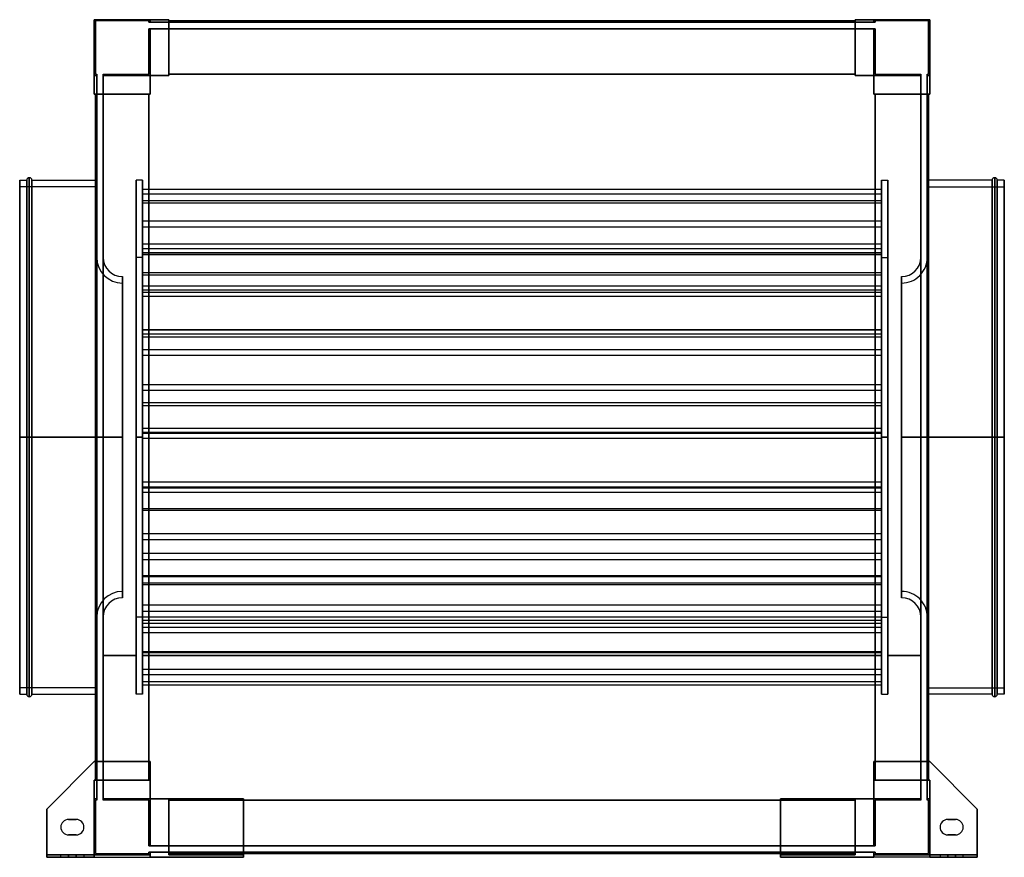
# Model space of a CAD drawing. Header units: millimetres. Extents: x -383 to 383, y -327 to 325.
import ezdxf

# ---------------------------------------------------------------- set-up
doc = ezdxf.new("R2010")
doc.units = ezdxf.units.MM
doc.layers.add('MAIN-1', color=7, linetype='Continuous')

msp = doc.modelspace()

# ---------------------------------------------------------------- linework, layer by layer
at = {"layer": 'MAIN-1'}
for p, q in [((-281.5, 325), (-325, 325)), ((-325, 325), (-325, 281.5)), ((-325, 281.5), (-325, 325)), ((-325, 325), (-281.5, 325)), ((-325, 267), (-325, 325)), ((-325, 325), (-267, 325)), ((-325, 325), (-325, 325)), ((-267, 325), (-325, 325)), ((-325, 325), (-325, 267)), ((-325, 325), (-325, 325)), ((-324, 324), (-324, 282.5)), ((-282.5, 324), (-324, 324)), ((-282.5, 324), (-324, 324)), ((-324, 324), (-324, 282.5)), ((-324, 324), (-324, 324)), ((-282.5, 323), (-282.5, 324)), ((-282.5, 323), (-282.5, 324)), ((-282.5, 324), (-282.5, 324)), ((-282.5, 323), (-281.5, 323)), ((-281.5, 323), (-282.5, 323)), ((-282.5, 323), (-282.5, 323)), ((-281.5, 323), (-281.5, 325)), ((-281.5, 325), (-281.5, 323)), ((-281.5, 323), (-281.5, 325)), ((-281.5, 325), (-267, 325)), ((-281.5, 325), (-281.5, 323)), ((-281.5, 325), (-281.5, 325)), ((-267, 325), (-281.5, 325)), ((-281.5, 325), (-281.5, 325)), ((-281.5, 323), (-281.5, 323)), ((-267, 323), (-281.5, 323)), ((-281.5, 323), (-267, 323)), ((-281.5, 323), (-281.5, 323)), ((-267, 325), (-267, 323)), ((-267, 325), (-267, 325)), ((-267, 281.5), (-267, 325)), ((-267, 323), (-267, 325)), ((-267, 325), (-267, 281.5)), ((-267, 325), (-267, 325)), ((-267, 324), (-267, 323)), ((-267, 324), (267, 324)), ((-267, 282.5), (-267, 324)), ((-267, 324), (-267, 324)), ((-267, 323), (-267, 324)), ((267, 324), (-267, 324)), ((-267, 324), (267, 324)), ((-267, 324), (-267, 324)), ((-267, 324), (-267, 282.5)), ((267, 324), (-267, 324)), ((-267, 323), (-267, 323)), ((267, 323), (-267, 323)), ((-267, 323), (267, 323)), ((-267, 323), (-267, 323)), ((267, 323), (267, 325)), ((267, 325), (281.5, 325)), ((267, 325), (267, 281.5)), ((267, 325), (267, 325)), ((267, 325), (267, 323)), ((267, 325), (267, 325)), ((267, 281.5), (267, 325)), ((267, 325), (325, 325)), ((281.5, 325), (267, 325)), ((325, 325), (267, 325)), ((267, 323), (267, 324)), ((267, 324), (267, 324)), ((267, 324), (267, 282.5)), ((267, 324), (267, 323)), ((267, 324), (267, 324)), ((267, 282.5), (267, 324)), ((267, 323), (267, 323)), ((281.5, 323), (267, 323)), ((267, 323), (281.5, 323)), ((267, 323), (267, 323)), ((325, 325), (281.5, 325)), ((281.5, 325), (281.5, 323)), ((281.5, 323), (281.5, 325)), ((281.5, 325), (281.5, 325)), ((281.5, 323), (281.5, 325)), ((281.5, 325), (325, 325)), ((281.5, 325), (281.5, 323)), ((281.5, 325), (281.5, 325)), ((281.5, 323), (281.5, 323)), ((282.5, 323), (281.5, 323)), ((281.5, 323), (282.5, 323)), ((281.5, 323), (281.5, 323)), ((282.5, 324), (282.5, 323)), ((324, 324), (282.5, 324)), ((282.5, 324), (282.5, 323)), ((282.5, 324), (282.5, 324)), ((324, 324), (282.5, 324)), ((282.5, 323), (282.5, 323)), ((324, 282.5), (324, 324)), ((324, 282.5), (324, 324)), ((324, 324), (324, 324)), ((325, 281.5), (325, 325)), ((325, 325), (325, 281.5)), ((325, 325), (325, 267)), ((325, 325), (325, 325)), ((325, 267), (325, 325)), ((325, 325), (325, 325)), ((-281.5, 318), (-282.5, 318)), ((-282.5, 282.5), (-282.5, 318)), ((-282.5, 282.5), (-282.5, 318)), ((-282.5, 318), (-281.5, 318)), ((-282.5, 318), (-282.5, 318)), ((-281.5, 281.5), (-281.5, 318)), ((-281.5, 318), (-281.5, 281.5)), ((-281.5, 318), (-267, 318)), ((-281.5, 318), (-281.5, 318)), ((-281.5, 318), (-281.5, 318)), ((-267, 318), (-281.5, 318)), ((-281.5, 318), (-281.5, 281.5)), ((-281.5, 281.5), (-281.5, 318)), ((-267, 318), (-267, 318)), ((267, 318), (-267, 318)), ((-267, 318), (267, 318)), ((-267, 318), (-267, 318)), ((-267, 282.5), (-267, 318)), ((-267, 281.5), (-267, 318)), ((-267, 318), (-267, 282.5)), ((-267, 318), (-267, 281.5)), ((267, 318), (267, 318)), ((281.5, 318), (267, 318)), ((267, 318), (281.5, 318)), ((267, 318), (267, 318)), ((267, 318), (267, 281.5)), ((267, 318), (267, 282.5)), ((267, 281.5), (267, 318)), ((267, 282.5), (267, 318)), ((282.5, 318), (281.5, 318)), ((281.5, 318), (281.5, 281.5)), ((281.5, 281.5), (281.5, 318)), ((281.5, 318), (282.5, 318)), ((281.5, 318), (281.5, 318)), ((281.5, 318), (281.5, 318)), ((281.5, 281.5), (281.5, 318)), ((281.5, 318), (281.5, 281.5)), ((282.5, 318), (282.5, 282.5)), ((282.5, 318), (282.5, 282.5)), ((282.5, 318), (282.5, 318)), ((-323, 281.5), (-325, 281.5)), ((-325, 281.5), (-325, 267)), ((-325, 281.5), (-323, 281.5)), ((-325, 281.5), (-325, 281.5)), ((-323, 281.5), (-325, 281.5)), ((-325, 281.5), (-323, 281.5)), ((-325, 281.5), (-325, 281.5)), ((-325, 267), (-325, 281.5)), ((-324, 282.5), (-323, 282.5)), ((-324, 282.5), (-323, 282.5)), ((-324, 282.5), (-324, 282.5)), ((-323, 282.5), (-323, 281.5)), ((-323, 282.5), (-323, 282.5)), ((-323, 281.5), (-323, 282.5)), ((-323, 281.5), (-323, 267)), ((-323, 281.5), (-323, 281.5)), ((-323, 281.5), (-323, 281.5)), ((-323, 267), (-323, 281.5)), ((-318, 282.5), (-318, 281.5)), ((-318, 282.5), (-318, 282.5)), ((-318, 281.5), (-318, 282.5)), ((-318, 282.5), (-282.5, 282.5)), ((-318, 282.5), (-282.5, 282.5)), ((-318, 281.5), (-318, 267)), ((-318, 281.5), (-318, 281.5)), ((-318, 281.5), (-318, 281.5)), ((-318, 267), (-318, 281.5)), ((-281.5, 281.5), (-318, 281.5)), ((-318, 281.5), (-281.5, 281.5)), ((-281.5, 281.5), (-318, 281.5)), ((-318, 281.5), (-281.5, 281.5)), ((-282.5, 282.5), (-282.5, 282.5)), ((-281.5, 267), (-281.5, 281.5)), ((-281.5, 281.5), (-281.5, 281.5)), ((-281.5, 281.5), (-281.5, 281.5)), ((-281.5, 281.5), (-281.5, 267)), ((-281.5, 281.5), (-267, 281.5)), ((-267, 281.5), (-281.5, 281.5)), ((-267, 281.5), (-281.5, 281.5)), ((-281.5, 281.5), (-281.5, 267)), ((-281.5, 267), (-281.5, 281.5)), ((-281.5, 281.5), (-267, 281.5)), ((-281.5, 281.5), (-281.5, 281.5)), ((-281.5, 281.5), (-281.5, 281.5)), ((-267, 281.5), (-281.5, 281.5)), ((-281.5, 281.5), (-281.5, 267)), ((-281.5, 267), (-281.5, 281.5)), ((-281.5, 281.5), (-267, 281.5)), ((-267, 281.5), (-281.5, 281.5)), ((-281.5, 281.5), (-281.5, 267)), ((-281.5, 281.5), (-281.5, 281.5)), ((-281.5, 281.5), (-281.5, 281.5)), ((-281.5, 267), (-281.5, 281.5)), ((-281.5, 281.5), (-267, 281.5)), ((-267, 282.5), (267, 282.5)), ((-267, 282.5), (-267, 281.5)), ((-267, 282.5), (-267, 282.5)), ((267, 282.5), (-267, 282.5)), ((-267, 282.5), (-267, 282.5)), ((-267, 281.5), (-267, 282.5)), ((-267, 282.5), (-267, 281.5)), ((-267, 282.5), (-267, 282.5)), ((267, 282.5), (-267, 282.5)), ((267, 282.5), (-267, 282.5)), ((-267, 282.5), (267, 282.5)), ((-267, 282.5), (-267, 282.5)), ((-267, 281.5), (-267, 282.5)), ((-267, 282.5), (267, 282.5)), ((-267, 282.5), (267, 282.5)), ((267, 282.5), (-267, 282.5)), ((-267, 281.5), (-267, 281.5)), ((-267, 281.5), (-267, 281.5)), ((-267, 281.5), (-267, 281.5)), ((-267, 281.5), (-267, 281.5)), ((267, 282.5), (267, 282.5)), ((267, 281.5), (267, 282.5)), ((267, 282.5), (267, 281.5)), ((267, 282.5), (267, 282.5)), ((267, 282.5), (267, 282.5)), ((267, 281.5), (267, 282.5)), ((267, 282.5), (267, 282.5)), ((267, 282.5), (267, 281.5)), ((267, 281.5), (281.5, 281.5)), ((267, 281.5), (267, 281.5)), ((281.5, 281.5), (267, 281.5)), ((267, 281.5), (267, 281.5)), ((267, 281.5), (267, 281.5)), ((281.5, 281.5), (267, 281.5)), ((267, 281.5), (281.5, 281.5)), ((267, 281.5), (267, 281.5)), ((281.5, 281.5), (267, 281.5)), ((267, 281.5), (281.5, 281.5)), ((281.5, 281.5), (267, 281.5)), ((267, 281.5), (281.5, 281.5)), ((318, 281.5), (281.5, 281.5)), ((281.5, 281.5), (281.5, 267)), ((281.5, 281.5), (318, 281.5)), ((281.5, 281.5), (281.5, 281.5)), ((318, 281.5), (281.5, 281.5)), ((281.5, 281.5), (318, 281.5)), ((281.5, 281.5), (281.5, 281.5)), ((281.5, 267), (281.5, 281.5)), ((281.5, 267), (281.5, 281.5)), ((281.5, 281.5), (281.5, 267)), ((281.5, 281.5), (281.5, 281.5)), ((281.5, 281.5), (281.5, 281.5)), ((281.5, 267), (281.5, 281.5)), ((281.5, 281.5), (281.5, 267)), ((281.5, 267), (281.5, 281.5)), ((281.5, 281.5), (281.5, 281.5)), ((281.5, 281.5), (281.5, 281.5)), ((281.5, 281.5), (281.5, 267)), ((282.5, 282.5), (318, 282.5)), ((282.5, 282.5), (318, 282.5)), ((282.5, 282.5), (282.5, 282.5)), ((318, 282.5), (318, 281.5)), ((318, 282.5), (318, 282.5)), ((318, 281.5), (318, 282.5)), ((318, 281.5), (318, 267)), ((318, 281.5), (318, 281.5)), ((318, 281.5), (318, 281.5)), ((318, 267), (318, 281.5)), ((323, 282.5), (323, 281.5)), ((323, 282.5), (323, 282.5)), ((323, 281.5), (323, 282.5)), ((323, 282.5), (324, 282.5)), ((323, 282.5), (324, 282.5)), ((323, 281.5), (323, 267)), ((323, 281.5), (323, 281.5)), ((323, 281.5), (323, 281.5)), ((323, 267), (323, 281.5)), ((323, 281.5), (325, 281.5)), ((325, 281.5), (323, 281.5)), ((325, 281.5), (323, 281.5)), ((323, 281.5), (325, 281.5)), ((324, 282.5), (324, 282.5)), ((325, 281.5), (325, 281.5)), ((325, 267), (325, 281.5)), ((325, 281.5), (325, 281.5)), ((325, 281.5), (325, 267)), ((-325, 267), (-323, 267)), ((-325, 267), (-325, 267)), ((-281.5, 267), (-325, 267)), ((-323, 267), (-325, 267)), ((-325, 267), (-281.5, 267)), ((-325, 267), (-325, 267)), ((-324, 267), (-323, 267)), ((-282.5, 267), (-324, 267)), ((-324, 267), (-324, 267)), ((-324, 267), (-324, -267)), ((-323, 267), (-324, 267)), ((-324, 267), (-324, 267)), ((-324, 267), (-282.5, 267)), ((-324, -267), (-324, 267)), ((-324, -267), (-324, 267)), ((-324, 267), (-324, -252.5)), ((-323, 267), (-323, -267)), ((-323, 267), (-323, 267)), ((-323, 267), (-323, 267)), ((-323, -267), (-323, 267)), ((-318, 267), (-318, 267)), ((-318, -267), (-318, 267)), ((-318, 267), (-318, -267)), ((-318, 267), (-318, 267)), ((-318, 267), (-281.5, 267)), ((-318, 267), (-282.5, 267)), ((-281.5, 267), (-318, 267)), ((-282.5, 267), (-318, 267)), ((-282.5, 267), (-282.5, 267)), ((-281.5, 267), (-282.5, 267)), ((-282.5, 267), (-281.5, 267)), ((-282.5, 267), (-282.5, 267)), ((-282.5, -267), (-282.5, 267)), ((-282.5, 267), (-281.5, 267)), ((-282.5, 267), (-282.5, 267)), ((-282.5, 267), (-282.5, 267)), ((-281.5, 267), (-282.5, 267)), ((-282.5, 267), (-282.5, -267)), ((-282.5, 267), (-282.5, -267)), ((-282.5, 267), (-282.5, -267)), ((-282.5, -267), (-282.5, 267)), ((-282.5, -252.5), (-282.5, 267)), ((-282.5, 267), (-282.5, -267)), ((-282.5, -267), (-282.5, 267)), ((-281.5, 267), (-281.5, 267)), ((-281.5, 267), (-281.5, 267)), ((-281.5, 267), (-281.5, 267)), ((-281.5, 267), (-281.5, 267)), ((281.5, 267), (318, 267)), ((281.5, 267), (281.5, 267)), ((282.5, 267), (281.5, 267)), ((318, 267), (281.5, 267)), ((281.5, 267), (282.5, 267)), ((281.5, 267), (281.5, 267)), ((281.5, 267), (282.5, 267)), ((281.5, 267), (281.5, 267)), ((325, 267), (281.5, 267)), ((282.5, 267), (281.5, 267)), ((281.5, 267), (325, 267)), ((281.5, 267), (281.5, 267)), ((282.5, 267), (318, 267)), ((282.5, 267), (282.5, -267)), ((282.5, 267), (282.5, 267)), ((318, 267), (282.5, 267)), ((282.5, 267), (282.5, 267)), ((282.5, -267), (282.5, 267)), ((282.5, -267), (282.5, 267)), ((324, 267), (282.5, 267)), ((282.5, 267), (282.5, -267)), ((282.5, 267), (282.5, 267)), ((282.5, -267), (282.5, 267)), ((282.5, 267), (282.5, -267)), ((282.5, 267), (282.5, -252.5)), ((282.5, 267), (324, 267)), ((282.5, -267), (282.5, 267)), ((282.5, 267), (282.5, 267)), ((318, 267), (318, -267)), ((318, 267), (318, 267)), ((318, 267), (318, 267)), ((318, -267), (318, 267)), ((323, 267), (323, 267)), ((323, -267), (323, 267)), ((323, 267), (323, -267)), ((323, 267), (323, 267)), ((323, 267), (324, 267)), ((323, 267), (325, 267)), ((324, 267), (323, 267)), ((325, 267), (323, 267)), ((324, -267), (324, 267)), ((324, 267), (324, -267)), ((324, 267), (324, 267)), ((324, -252.5), (324, 267)), ((324, 267), (324, -267)), ((324, 267), (324, 267)), ((325, 267), (325, 267)), ((325, 267), (325, 267)), ((-383, 0), (-383, 200)), ((-383, 200), (-383, 0)), ((-383, 200), (-377.5, 200)), ((-377.5, 0), (-377.5, 200)), ((-377.5, 200), (-377.5, 0)), ((-375.5, 0), (-375.5, 202)), ((-375.5, 202), (-375.5, 0)), ((-373.5, 0), (-373.5, 200)), ((-373.5, 200), (-373.5, 0)), ((-373.5, 200), (-324, 200)), ((-324, 200), (-323, 200)), ((-323, 0), (-323, 200)), ((-292.5, 0), (-292.5, 200)), ((-292.5, 200), (-292.5, 0)), ((-287.5, 200), (-292.5, 200)), ((-287.5, 0), (-287.5, 200)), ((-287.5, 200), (-287.5, 0)), ((287.5, 0), (287.5, 200)), ((287.5, 200), (287.5, 0)), ((287.5, 200), (292.5, 200)), ((292.5, 0), (292.5, 200)), ((292.5, 200), (292.5, 0)), ((323, 200), (323, 0)), ((324, 200), (323, 200)), ((373.5, 200), (324, 200)), ((373.5, 0), (373.5, 200)), ((373.5, 200), (373.5, 0)), ((375.5, 0), (375.5, 202)), ((375.5, 202), (375.5, 0)), ((377.5, 0), (377.5, 200)), ((377.5, 200), (377.5, 0)), ((383, 200), (377.5, 200)), ((383, 0), (383, 200)), ((383, 200), (383, 0)), ((-383, 0), (-383, 195)), ((-323, 195), (-383, 195)), ((-323, 0), (-323, 195)), ((-323, 195), (-323, 0)), ((-318, 195), (-318, 0)), ((-318, 195), (-318, 0)), ((-287.5, 192.98), (287.5, 192.98)), ((-287.5, 150.55), (-287.5, 192.98)), ((-287.5, 192.98), (-287.5, 189.45)), ((287.5, 192.98), (287.5, 189.45)), ((287.5, 150.55), (287.5, 192.98)), ((318, 0), (318, 195)), ((323, 0), (323, 195)), ((323, 195), (323, 0)), ((323, 195), (383, 195)), ((383, 195), (383, 0)), ((-287.5, 189.45), (287.5, 189.45)), ((-287.5, 189.45), (-287.5, 147.02)), ((-287.5, 184.21), (287.5, 184.21)), ((-287.5, 128.19), (-287.5, 184.21)), ((-287.5, 184.21), (-287.5, 182.41)), ((287.5, 189.45), (287.5, 147.02)), ((287.5, 184.21), (287.5, 182.41)), ((287.5, 128.19), (287.5, 184.21)), ((-287.5, 182.41), (287.5, 182.41)), ((-287.5, 182.41), (-287.5, 126.4)), ((287.5, 182.41), (287.5, 126.4)), ((-287.5, 168.39), (287.5, 168.39)), ((-287.5, 146.89), (-287.5, 168.39)), ((-287.5, 168.39), (-287.5, 163.72)), ((-287.5, 163.72), (287.5, 163.72)), ((-287.5, 163.72), (-287.5, 142.22)), ((287.5, 168.39), (287.5, 163.72)), ((287.5, 146.89), (287.5, 168.39)), ((287.5, 163.72), (287.5, 142.22)), ((-287.5, 150.55), (287.5, 150.55)), ((-287.5, 147.02), (-287.5, 150.55)), ((-287.5, 147.02), (287.5, 147.02)), ((-287.5, 146.89), (287.5, 146.89)), ((-287.5, 142.22), (-287.5, 146.89)), ((287.5, 147.02), (287.5, 150.55)), ((287.5, 142.22), (287.5, 146.89)), ((-323.09, 0), (-323.09, 140.01)), ((-323.09, 140.01), (-323.09, 0)), ((-323.09, 140.01), (-323, 140.01)), ((-323, 140.01), (-323, -140.01)), ((-323, -140.01), (-323, 140.01)), ((-318.09, 139.99), (-318.09, 0)), ((-318, 139.99), (-318.09, 139.99)), ((-318, 139.99), (-318, 0)), ((-292.5, 0), (-292.5, 140)), ((-287.5, 140), (-292.5, 140)), ((-287.5, 143.84), (287.5, 143.84)), ((-287.5, 143.84), (-287.5, 83.92)), ((-287.5, 143.58), (-287.5, 143.84)), ((-287.5, 143.58), (287.5, 143.58)), ((-287.5, 83.66), (-287.5, 143.58)), ((-287.5, 142.22), (287.5, 142.22)), ((-287.5, 140), (-287.5, 0)), ((287.5, 143.58), (287.5, 143.84)), ((287.5, 143.84), (287.5, 83.92)), ((287.5, 83.66), (287.5, 143.58)), ((287.5, 0), (287.5, 140)), ((287.5, 140), (292.5, 140)), ((292.5, 140), (292.5, 0)), ((318, 0), (318, 139.99)), ((318, 139.99), (318.09, 139.99)), ((318.09, 0), (318.09, 139.99)), ((323, 140.01), (323, -140.01)), ((323.09, 140.01), (323, 140.01)), ((323, -140.01), (323, 140.01)), ((323.09, 0), (323.09, 140.01)), ((323.09, 140.01), (323.09, 0)), ((-303.09, 0), (-303.09, 125.01)), ((-303.09, 125.01), (-303.09, 0)), ((-287.5, 128.19), (287.5, 128.19)), ((-287.5, 126.4), (-287.5, 128.19)), ((-287.5, 126.4), (287.5, 126.4)), ((287.5, 126.4), (287.5, 128.19)), ((303.09, 0), (303.09, 125.01)), ((303.09, 125.01), (303.09, 0)), ((-303.09, 120.01), (-303.09, 0)), ((-287.5, 117.82), (287.5, 117.82)), ((-287.5, 112.83), (-287.5, 117.82)), ((-287.5, 117.82), (-287.5, 114.68)), ((287.5, 117.82), (287.5, 114.68)), ((287.5, 112.83), (287.5, 117.82)), ((303.09, 0), (303.09, 120.01)), ((-287.5, 114.68), (287.5, 114.68)), ((-287.5, 114.68), (-287.5, 109.69)), ((-287.5, 112.83), (287.5, 112.83)), ((-287.5, 109.69), (-287.5, 112.83)), ((-287.5, 109.69), (287.5, 109.69)), ((287.5, 114.68), (287.5, 109.69)), ((287.5, 109.69), (287.5, 112.83)), ((-287.5, 83.92), (287.5, 83.92)), ((-287.5, 83.92), (-287.5, 83.66)), ((-287.5, 83.66), (287.5, 83.66)), ((-287.5, 80.4), (287.5, 80.4)), ((-287.5, 80.4), (-287.5, 26.94)), ((-287.5, 78.13), (-287.5, 80.4)), ((-287.5, 78.13), (287.5, 78.13)), ((-287.5, 24.67), (-287.5, 78.13)), ((287.5, 83.92), (287.5, 83.66)), ((287.5, 78.13), (287.5, 80.4)), ((287.5, 80.4), (287.5, 26.94)), ((287.5, 24.67), (287.5, 78.13)), ((-287.5, 68.38), (287.5, 68.38)), ((-287.5, 63.93), (-287.5, 68.38)), ((-287.5, 68.38), (-287.5, 41.14)), ((-287.5, 63.93), (287.5, 63.93)), ((-287.5, 36.69), (-287.5, 63.93)), ((287.5, 68.38), (287.5, 41.14)), ((287.5, 63.93), (287.5, 68.38)), ((287.5, 36.69), (287.5, 63.93)), ((-287.5, 41.14), (287.5, 41.14)), ((-287.5, 41.14), (-287.5, 36.69)), ((287.5, 41.14), (287.5, 36.69)), ((-287.5, 36.69), (287.5, 36.69)), ((-287.5, 26.94), (287.5, 26.94)), ((-287.5, 26.94), (-287.5, 24.67)), ((-287.5, 24.67), (287.5, 24.67)), ((287.5, 26.94), (287.5, 24.67)), ((-383, 0), (-377.5, 0)), ((-383, 0), (-323, 0)), ((-383, -195), (-383, 0)), ((-383, 0), (-383, -200)), ((-377.5, 0), (-375.5, 0)), ((-377.5, 0), (-377.5, -200)), ((-375.5, 0), (-375.5, -202)), ((-375.5, 0), (-373.5, 0)), ((-373.5, 0), (-373.5, -200)), ((-373.5, 0), (-323, 0)), ((-303.09, 0), (-323.09, 0)), ((-323.09, 0), (-323.09, -140.01)), ((-323, -200), (-323, 0)), ((-323, 0), (-323, -195)), ((-318.09, 0), (-318, 0)), ((-318.09, 0), (-318.09, -139.99)), ((-303.09, 0), (-318.09, 0)), ((-318, 0), (-318, -139.99)), ((-292.5, 0), (-287.5, 0)), ((-292.5, 0), (-292.5, -200)), ((-292.5, -140), (-292.5, 0)), ((-287.5, 0), (-292.5, 0)), ((-287.5, 7.12), (287.5, 7.12)), ((-287.5, 3.97), (-287.5, 7.12)), ((-287.5, 7.12), (-287.5, -39.51)), ((-287.5, 3.97), (287.5, 3.97)), ((-287.5, -42.66), (-287.5, 3.97)), ((-287.5, 3.05), (287.5, 3.05)), ((-287.5, 3.05), (-287.5, -34.71)), ((-287.5, -0.83), (-287.5, 3.05)), ((-287.5, 0), (-287.5, -200)), ((-287.5, 0), (-287.5, -140)), ((287.5, 7.12), (287.5, -39.51)), ((287.5, 3.97), (287.5, 7.12)), ((287.5, -42.66), (287.5, 3.97)), ((287.5, -0.83), (287.5, 3.05)), ((287.5, 3.05), (287.5, -34.71)), ((287.5, 0), (287.5, -200)), ((292.5, 0), (287.5, 0)), ((287.5, 0), (292.5, 0)), ((287.5, -140), (287.5, 0)), ((292.5, 0), (292.5, -200)), ((292.5, 0), (292.5, -140)), ((303.09, 0), (323.09, 0)), ((303.09, 0), (318.09, 0)), ((318.09, 0), (318, 0)), ((318, -139.99), (318, 0)), ((318.09, -139.99), (318.09, 0)), ((383, 0), (323, 0)), ((324, 0), (323, 0)), ((323, 0), (323, -200)), ((323, 0), (323, -195)), ((323.09, 0), (323.09, -140.01)), ((373.5, 0), (324, 0)), ((373.5, 0), (375.5, 0)), ((373.5, 0), (373.5, -200)), ((375.5, 0), (375.5, -202)), ((377.5, 0), (375.5, 0)), ((383, 0), (377.5, 0)), ((377.5, 0), (377.5, -200)), ((383, 0), (383, -195)), ((383, 0), (383, -200)), ((-377.5, 0), (-383, 0)), ((-323, 0), (-383, 0)), ((-383, -200), (-383, 0)), ((-375.5, 0), (-377.5, 0)), ((-377.5, -200), (-377.5, 0)), ((-373.5, 0), (-375.5, 0)), ((-375.5, -202), (-375.5, 0)), ((-373.5, -200), (-373.5, 0)), ((-324, 0), (-373.5, 0)), ((-323, 0), (-324, 0)), ((-323.09, 0), (-303.09, 0)), ((-323.09, -140.01), (-323.09, 0)), ((-323, -195), (-323, 0)), ((-318, 0), (-318.09, 0)), ((-318.09, 0), (-303.09, 0)), ((-318, 0), (-318, -195)), ((-303.09, 0), (-303.09, -125.01)), ((-303.09, -125.01), (-303.09, 0)), ((-303.09, 0), (-303.09, -120.01)), ((-292.5, -200), (-292.5, 0)), ((-287.5, 0), (-292.5, 0)), ((-292.5, 0), (-287.5, 0)), ((-287.5, -200), (-287.5, 0)), ((-287.5, -0.83), (287.5, -0.83)), ((-287.5, -38.59), (-287.5, -0.83)), ((287.5, -200), (287.5, 0)), ((287.5, 0), (292.5, 0)), ((292.5, 0), (287.5, 0)), ((287.5, -38.59), (287.5, -0.83)), ((292.5, -200), (292.5, 0)), ((323.09, 0), (303.09, 0)), ((303.09, 0), (303.09, -125.01)), ((303.09, -125.01), (303.09, 0)), ((318.09, 0), (303.09, 0)), ((303.09, -120.01), (303.09, 0)), ((318, 0), (318.09, 0)), ((318, -195), (318, 0)), ((323, 0), (383, 0)), ((323, 0), (373.5, 0)), ((323, -195), (323, 0)), ((323.09, -140.01), (323.09, 0)), ((373.5, 0), (375.5, 0)), ((373.5, -200), (373.5, 0)), ((375.5, -202), (375.5, 0)), ((375.5, 0), (377.5, 0)), ((377.5, 0), (383, 0)), ((377.5, -200), (377.5, 0)), ((383, -200), (383, 0)), ((-287.5, -34.71), (287.5, -34.71)), ((-287.5, -34.71), (-287.5, -38.59)), ((287.5, -34.71), (287.5, -38.59)), ((-287.5, -38.59), (287.5, -38.59)), ((-287.5, -39.51), (287.5, -39.51)), ((-287.5, -39.51), (-287.5, -42.66)), ((-287.5, -42.66), (287.5, -42.66)), ((287.5, -39.51), (287.5, -42.66)), ((-287.5, -55.38), (287.5, -55.38)), ((-287.5, -56.67), (-287.5, -55.38)), ((-287.5, -55.38), (-287.5, -113.33)), ((-287.5, -56.67), (287.5, -56.67)), ((-287.5, -114.62), (-287.5, -56.67)), ((287.5, -55.38), (287.5, -113.33)), ((287.5, -56.67), (287.5, -55.38)), ((287.5, -114.62), (287.5, -56.67)), ((-287.5, -74.82), (287.5, -74.82)), ((-287.5, -74.82), (-287.5, -90.35)), ((-287.5, -79.65), (-287.5, -74.82)), ((287.5, -79.65), (287.5, -74.82)), ((287.5, -74.82), (287.5, -90.35)), ((-287.5, -79.65), (287.5, -79.65)), ((-287.5, -95.18), (-287.5, -79.65)), ((287.5, -95.18), (287.5, -79.65)), ((-287.5, -90.35), (287.5, -90.35)), ((-287.5, -90.35), (-287.5, -95.18)), ((287.5, -90.35), (287.5, -95.18)), ((-287.5, -95.18), (287.5, -95.18)), ((-287.5, -107.51), (287.5, -107.51)), ((-287.5, -166.77), (-287.5, -107.51)), ((-287.5, -107.51), (-287.5, -108.29)), ((-287.5, -108.29), (287.5, -108.29)), ((-287.5, -108.29), (-287.5, -167.55)), ((-287.5, -113.33), (287.5, -113.33)), ((-287.5, -113.33), (-287.5, -114.62)), ((-287.5, -114.62), (287.5, -114.62)), ((287.5, -107.51), (287.5, -108.29)), ((287.5, -166.77), (287.5, -107.51)), ((287.5, -108.29), (287.5, -167.55)), ((287.5, -113.33), (287.5, -114.62)), ((-287.5, -130.37), (287.5, -130.37)), ((-287.5, -139.76), (-287.5, -130.37)), ((-287.5, -130.37), (-287.5, -135.31)), ((-287.5, -135.31), (287.5, -135.31)), ((-287.5, -135.31), (-287.5, -144.7)), ((287.5, -130.37), (287.5, -135.31)), ((287.5, -139.76), (287.5, -130.37)), ((287.5, -135.31), (287.5, -144.7)), ((-323, -140.01), (-323.09, -140.01)), ((-318, -139.99), (-318.09, -139.99)), ((-287.5, -140), (-292.5, -140)), ((-287.5, -139.76), (287.5, -139.76)), ((-287.5, -139.76), (287.5, -139.76)), ((-287.5, -190.08), (-287.5, -139.76)), ((-287.5, -139.76), (-287.5, -142.49)), ((-287.5, -144.7), (-287.5, -139.76)), ((-287.5, -142.49), (287.5, -142.49)), ((-287.5, -142.49), (-287.5, -192.81)), ((-287.5, -144.7), (287.5, -144.7)), ((287.5, -139.76), (287.5, -142.49)), ((287.5, -190.08), (287.5, -139.76)), ((287.5, -144.7), (287.5, -139.76)), ((287.5, -140), (292.5, -140)), ((287.5, -142.49), (287.5, -192.81)), ((318, -139.99), (318.09, -139.99)), ((323, -140.01), (323.09, -140.01)), ((-287.5, -147.85), (287.5, -147.85)), ((-287.5, -180.53), (-287.5, -147.85)), ((-287.5, -147.85), (-287.5, -152.04)), ((-287.5, -152.04), (287.5, -152.04)), ((-287.5, -152.04), (-287.5, -184.72)), ((287.5, -147.85), (287.5, -152.04)), ((287.5, -180.53), (287.5, -147.85)), ((287.5, -152.04), (287.5, -184.72)), ((-287.5, -166.77), (287.5, -166.77)), ((-287.5, -167.55), (-287.5, -166.77)), ((-287.5, -167.55), (287.5, -167.55)), ((287.5, -167.55), (287.5, -166.77)), ((-318, -170), (-318, -170)), ((-292.5, -170), (-318, -170)), ((-318, -170), (-292.5, -170)), ((-318, -170), (-318, -170)), ((-318, -170), (-292.5, -170)), ((-318, -170), (-292.5, -170)), ((-292.5, -170), (-292.5, -170)), ((-292.5, -170), (-292.5, -170)), ((-287.5, -170), (-287.5, -170)), ((287.5, -170), (-287.5, -170)), ((-287.5, -170), (287.5, -170)), ((-287.5, -170), (-287.5, -170)), ((-287.5, -170), (287.5, -170)), ((-287.5, -170), (287.5, -170)), ((287.5, -170), (287.5, -170)), ((287.5, -170), (287.5, -170)), ((292.5, -170), (292.5, -170)), ((318, -170), (292.5, -170)), ((292.5, -170), (318, -170)), ((292.5, -170), (292.5, -170)), ((292.5, -170), (318, -170)), ((292.5, -170), (318, -170)), ((318, -170), (318, -170)), ((318, -170), (318, -170)), ((-287.5, -180.53), (287.5, -180.53)), ((-287.5, -184.72), (-287.5, -180.53)), ((287.5, -184.72), (287.5, -180.53)), ((-287.5, -184.72), (287.5, -184.72)), ((-287.5, -190.08), (287.5, -190.08)), ((-287.5, -192.81), (-287.5, -190.08)), ((287.5, -192.81), (287.5, -190.08)), ((-323, -195), (-383, -195)), ((-287.5, -192.81), (287.5, -192.81)), ((323, -195), (383, -195)), ((-383, -200), (-377.5, -200)), ((-373.5, -200), (-324, -200)), ((-324, -200), (-323, -200)), ((-287.5, -200), (-292.5, -200)), ((287.5, -200), (292.5, -200)), ((324, -200), (323, -200)), ((373.5, -200), (324, -200)), ((383, -200), (377.5, -200)), ((-325, -252.5), (-362, -289.5)), ((-362, -289.5), (-325, -252.5)), ((-362, -289.5), (-325, -252.5)), ((-325, -252.5), (-362, -289.5)), ((-325, -252.5), (-281.5, -252.5)), ((-325, -252.5), (-325, -252.5)), ((-325, -252.5), (-281.5, -252.5)), ((-281.5, -252.5), (-325, -252.5)), ((-325, -252.5), (-325, -252.5)), ((-325, -252.5), (-281.5, -252.5)), ((-324, -252.5), (-324, -267)), ((-282.5, -267), (-282.5, -252.5)), ((-281.5, -267), (-281.5, -252.5)), ((-281.5, -252.5), (-281.5, -281.5)), ((-281.5, -252.5), (-281.5, -252.5)), ((-281.5, -252.5), (-281.5, -267)), ((-281.5, -281.5), (-281.5, -252.5)), ((-281.5, -252.5), (-281.5, -252.5)), ((281.5, -267), (281.5, -252.5)), ((325, -252.5), (281.5, -252.5)), ((325, -252.5), (281.5, -252.5)), ((281.5, -252.5), (281.5, -281.5)), ((281.5, -252.5), (281.5, -252.5)), ((281.5, -252.5), (325, -252.5)), ((281.5, -252.5), (281.5, -267)), ((325, -252.5), (281.5, -252.5)), ((281.5, -281.5), (281.5, -252.5)), ((281.5, -252.5), (281.5, -252.5)), ((282.5, -252.5), (282.5, -267)), ((324, -267), (324, -252.5)), ((325, -252.5), (362, -289.5)), ((325, -252.5), (325, -252.5)), ((362, -289.5), (325, -252.5)), ((362, -289.5), (325, -252.5)), ((325, -252.5), (362, -289.5)), ((325, -252.5), (325, -252.5)), ((-325, -267), (-325, -325)), ((-281.5, -267), (-325, -267)), ((-325, -267), (-281.5, -267)), ((-325, -325), (-325, -267)), ((-325, -267), (-325, -267)), ((-325, -281.5), (-325, -267)), ((-323, -267), (-325, -267)), ((-325, -267), (-325, -281.5)), ((-325, -267), (-325, -267)), ((-325, -267), (-323, -267)), ((-323, -267), (-324, -267)), ((-324, -267), (-282.5, -267)), ((-324, -267), (-324, -267)), ((-324, -267), (-323, -267)), ((-324, -267), (-324, -267)), ((-282.5, -267), (-324, -267)), ((-323, -267), (-323, -267)), ((-323, -267), (-323, -267)), ((-323, -281.5), (-323, -267)), ((-323, -267), (-323, -281.5)), ((-318, -267), (-318, -267)), ((-318, -281.5), (-318, -267)), ((-318, -267), (-318, -281.5)), ((-318, -267), (-318, -267)), ((-282.5, -267), (-318, -267)), ((-281.5, -267), (-318, -267)), ((-318, -267), (-281.5, -267)), ((-318, -267), (-282.5, -267)), ((-282.5, -267), (-281.5, -267)), ((-282.5, -267), (-282.5, -267)), ((-282.5, -267), (-282.5, -267)), ((-281.5, -267), (-282.5, -267)), ((-282.5, -267), (-282.5, -267)), ((-281.5, -267), (-282.5, -267)), ((-282.5, -267), (-282.5, -267)), ((-282.5, -267), (-281.5, -267)), ((-281.5, -267), (-281.5, -267)), ((-281.5, -281.5), (-281.5, -267)), ((-281.5, -267), (-281.5, -281.5)), ((-281.5, -267), (-281.5, -267)), ((-281.5, -267), (-281.5, -281.5)), ((-281.5, -281.5), (-281.5, -267)), ((-281.5, -267), (-281.5, -267)), ((-281.5, -281.5), (-281.5, -267)), ((-281.5, -267), (-281.5, -281.5)), ((-281.5, -267), (-281.5, -267)), ((281.5, -267), (325, -267)), ((281.5, -281.5), (281.5, -267)), ((281.5, -267), (281.5, -267)), ((325, -267), (281.5, -267)), ((318, -267), (281.5, -267)), ((281.5, -267), (282.5, -267)), ((281.5, -267), (281.5, -267)), ((281.5, -267), (281.5, -267)), ((282.5, -267), (281.5, -267)), ((281.5, -267), (281.5, -281.5)), ((281.5, -267), (318, -267)), ((281.5, -281.5), (281.5, -267)), ((281.5, -267), (281.5, -267)), ((282.5, -267), (281.5, -267)), ((281.5, -267), (282.5, -267)), ((281.5, -281.5), (281.5, -267)), ((281.5, -267), (281.5, -281.5)), ((281.5, -267), (281.5, -281.5)), ((318, -267), (282.5, -267)), ((282.5, -267), (282.5, -267)), ((282.5, -267), (282.5, -267)), ((282.5, -267), (324, -267)), ((282.5, -267), (318, -267)), ((282.5, -267), (282.5, -267)), ((324, -267), (282.5, -267)), ((282.5, -267), (282.5, -267)), ((318, -267), (318, -267)), ((318, -267), (318, -267)), ((318, -281.5), (318, -267)), ((318, -267), (318, -281.5)), ((323, -267), (323, -267)), ((323, -281.5), (323, -267)), ((323, -267), (323, -281.5)), ((323, -267), (323, -267)), ((324, -267), (323, -267)), ((325, -267), (323, -267)), ((323, -267), (325, -267)), ((323, -267), (324, -267)), ((324, -267), (324, -267)), ((324, -267), (324, -267)), ((325, -267), (325, -325)), ((325, -325), (325, -267)), ((325, -267), (325, -267)), ((325, -281.5), (325, -267)), ((325, -267), (325, -281.5)), ((325, -267), (325, -267)), ((-325, -325), (-325, -281.5)), ((-325, -281.5), (-323, -281.5)), ((-325, -281.5), (-325, -281.5)), ((-325, -281.5), (-325, -325)), ((-323, -281.5), (-325, -281.5)), ((-325, -281.5), (-323, -281.5)), ((-325, -281.5), (-325, -281.5)), ((-323, -281.5), (-325, -281.5)), ((-323, -282.5), (-324, -282.5)), ((-324, -282.5), (-324, -324)), ((-324, -282.5), (-324, -324)), ((-323, -282.5), (-324, -282.5)), ((-324, -282.5), (-324, -282.5)), ((-323, -281.5), (-323, -282.5)), ((-323, -281.5), (-323, -281.5)), ((-323, -282.5), (-323, -281.5)), ((-323, -281.5), (-323, -281.5)), ((-323, -282.5), (-323, -282.5)), ((-318, -281.5), (-318, -281.5)), ((-318, -282.5), (-318, -281.5)), ((-318, -281.5), (-318, -282.5)), ((-318, -281.5), (-318, -281.5)), ((-318, -281.5), (-281.5, -281.5)), ((-281.5, -281.5), (-318, -281.5)), ((-318, -281.5), (-281.5, -281.5)), ((-281.5, -281.5), (-318, -281.5)), ((-318, -282.5), (-318, -282.5)), ((-282.5, -282.5), (-318, -282.5)), ((-282.5, -282.5), (-318, -282.5)), ((-282.5, -318), (-282.5, -282.5)), ((-282.5, -282.5), (-282.5, -282.5)), ((-282.5, -318), (-282.5, -282.5)), ((-281.5, -281.5), (-267, -281.5)), ((-281.5, -281.5), (-281.5, -281.5)), ((-209, -281.5), (-281.5, -281.5)), ((-281.5, -281.5), (-209, -281.5)), ((-267, -281.5), (-281.5, -281.5)), ((-281.5, -281.5), (-281.5, -281.5)), ((-281.5, -281.5), (-281.5, -281.5)), ((-281.5, -318), (-281.5, -281.5)), ((-281.5, -281.5), (-281.5, -318)), ((-281.5, -281.5), (-281.5, -281.5)), ((-281.5, -281.5), (-281.5, -318)), ((-267, -281.5), (-281.5, -281.5)), ((-281.5, -318), (-281.5, -281.5)), ((-281.5, -281.5), (-267, -281.5)), ((-281.5, -281.5), (-267, -281.5)), ((-281.5, -281.5), (-281.5, -281.5)), ((-267, -281.5), (-281.5, -281.5)), ((-281.5, -281.5), (-281.5, -281.5)), ((-267, -281.5), (-209, -281.5)), ((-267, -281.5), (-267, -281.5)), ((-209, -281.5), (-267, -281.5)), ((-267, -325), (-267, -281.5)), ((-267, -281.5), (-267, -281.5)), ((-267, -282.5), (-267, -281.5)), ((-267, -281.5), (-267, -325)), ((-267, -318), (-267, -281.5)), ((-267, -281.5), (-267, -282.5)), ((-267, -281.5), (-267, -281.5)), ((-267, -281.5), (-267, -318)), ((-267, -281.5), (-267, -281.5)), ((-267, -282.5), (-267, -281.5)), ((-267, -281.5), (-267, -282.5)), ((-267, -282.5), (-267, -282.5)), ((-267, -282.5), (-267, -324)), ((-267, -318), (-267, -282.5)), ((-267, -282.5), (-267, -282.5)), ((267, -282.5), (-267, -282.5)), ((-267, -282.5), (-267, -318)), ((-267, -282.5), (-267, -282.5)), ((-267, -324), (-267, -282.5)), ((-267, -282.5), (-267, -282.5)), ((-267, -282.5), (267, -282.5)), ((-267, -282.5), (267, -282.5)), ((267, -282.5), (-267, -282.5)), ((-267, -282.5), (267, -282.5)), ((267, -282.5), (-267, -282.5)), ((-267, -282.5), (267, -282.5)), ((-209, -282.5), (-267, -282.5)), ((-209, -281.5), (-209, -281.5)), ((-209, -281.5), (-209, -325)), ((-209, -327), (-209, -281.5)), ((-209, -281.5), (-209, -281.5)), ((-209, -325), (-209, -281.5)), ((-209, -281.5), (-209, -327)), ((209, -282.5), (-209, -282.5)), ((281.5, -281.5), (209, -281.5)), ((209, -327), (209, -281.5)), ((209, -281.5), (209, -281.5)), ((209, -281.5), (209, -325)), ((209, -281.5), (267, -281.5)), ((267, -281.5), (209, -281.5)), ((209, -325), (209, -281.5)), ((209, -281.5), (209, -281.5)), ((209, -281.5), (209, -327)), ((209, -281.5), (281.5, -281.5)), ((267, -282.5), (209, -282.5)), ((267, -325), (267, -281.5)), ((267, -281.5), (267, -281.5)), ((267, -282.5), (267, -281.5)), ((267, -281.5), (281.5, -281.5)), ((267, -281.5), (267, -325)), ((267, -281.5), (267, -318)), ((267, -281.5), (267, -281.5)), ((267, -282.5), (267, -281.5)), ((281.5, -281.5), (267, -281.5)), ((267, -318), (267, -281.5)), ((267, -281.5), (267, -282.5)), ((267, -281.5), (267, -281.5)), ((267, -281.5), (281.5, -281.5)), ((267, -281.5), (281.5, -281.5)), ((281.5, -281.5), (267, -281.5)), ((267, -281.5), (267, -282.5)), ((267, -281.5), (267, -281.5)), ((281.5, -281.5), (267, -281.5)), ((267, -282.5), (267, -282.5)), ((267, -282.5), (267, -324)), ((267, -282.5), (267, -318)), ((267, -282.5), (267, -282.5)), ((267, -318), (267, -282.5)), ((267, -282.5), (267, -282.5)), ((267, -324), (267, -282.5)), ((267, -282.5), (267, -282.5)), ((281.5, -281.5), (281.5, -281.5)), ((281.5, -281.5), (318, -281.5)), ((318, -281.5), (281.5, -281.5)), ((281.5, -281.5), (281.5, -281.5)), ((281.5, -281.5), (281.5, -318)), ((281.5, -281.5), (318, -281.5)), ((281.5, -318), (281.5, -281.5)), ((318, -281.5), (281.5, -281.5)), ((281.5, -281.5), (281.5, -281.5)), ((281.5, -318), (281.5, -281.5)), ((281.5, -281.5), (281.5, -318)), ((281.5, -281.5), (281.5, -281.5)), ((281.5, -281.5), (281.5, -281.5)), ((281.5, -281.5), (281.5, -281.5)), ((318, -282.5), (282.5, -282.5)), ((282.5, -282.5), (282.5, -318)), ((318, -282.5), (282.5, -282.5)), ((282.5, -282.5), (282.5, -282.5)), ((282.5, -282.5), (282.5, -318)), ((318, -281.5), (318, -281.5)), ((318, -282.5), (318, -281.5)), ((318, -281.5), (318, -282.5)), ((318, -281.5), (318, -281.5)), ((318, -282.5), (318, -282.5)), ((325, -281.5), (323, -281.5)), ((323, -281.5), (323, -282.5)), ((323, -281.5), (323, -281.5)), ((323, -282.5), (323, -281.5)), ((323, -281.5), (323, -281.5)), ((323, -281.5), (325, -281.5)), ((323, -281.5), (325, -281.5)), ((325, -281.5), (323, -281.5)), ((324, -282.5), (323, -282.5)), ((323, -282.5), (323, -282.5)), ((324, -282.5), (323, -282.5)), ((324, -324), (324, -282.5)), ((324, -282.5), (324, -282.5)), ((324, -324), (324, -282.5)), ((325, -325), (325, -281.5)), ((325, -281.5), (325, -281.5)), ((325, -281.5), (325, -325)), ((325, -281.5), (325, -281.5)), ((-362, -325), (-362, -289.5)), ((-362, -289.5), (-362, -289.5)), ((-362, -289.5), (-362, -327)), ((-362, -289.5), (-362, -325)), ((-362, -289.5), (-362, -289.5)), ((-362, -327), (-362, -289.5)), ((362, -325), (362, -289.5)), ((362, -289.5), (362, -289.5)), ((362, -289.5), (362, -327)), ((362, -289.5), (362, -325)), ((362, -289.5), (362, -289.5)), ((362, -327), (362, -289.5)), ((-345, -297.5), (-339, -297.5)), ((-345, -297.5), (-345, -297.5)), ((-339, -297.5), (-345, -297.5)), ((-339, -297.5), (-345, -297.5)), ((-345, -297.5), (-345, -297.5)), ((-345, -297.5), (-339, -297.5)), ((-339, -297.5), (-339, -297.5)), ((-339, -297.5), (-339, -297.5)), ((345, -297.5), (339, -297.5)), ((339, -297.5), (339, -297.5)), ((339, -297.5), (345, -297.5)), ((339, -297.5), (345, -297.5)), ((339, -297.5), (339, -297.5)), ((345, -297.5), (339, -297.5)), ((345, -297.5), (345, -297.5)), ((345, -297.5), (345, -297.5)), ((-351, -303.5), (-351, -303.5)), ((-351, -303.5), (-351, -303.5)), ((-333, -303.5), (-333, -303.5)), ((-333, -303.5), (-333, -303.5)), ((333, -303.5), (333, -303.5)), ((333, -303.5), (333, -303.5)), ((351, -303.5), (351, -303.5)), ((351, -303.5), (351, -303.5)), ((-345, -309.5), (-345, -309.5)), ((-345, -309.5), (-345, -309.5)), ((-339, -309.5), (-345, -309.5)), ((-345, -309.5), (-339, -309.5)), ((-345, -309.5), (-339, -309.5)), ((-339, -309.5), (-345, -309.5)), ((-339, -309.5), (-339, -309.5)), ((-339, -309.5), (-339, -309.5)), ((339, -309.5), (339, -309.5)), ((339, -309.5), (339, -309.5)), ((339, -309.5), (345, -309.5)), ((345, -309.5), (339, -309.5)), ((345, -309.5), (339, -309.5)), ((339, -309.5), (345, -309.5)), ((345, -309.5), (345, -309.5)), ((345, -309.5), (345, -309.5)), ((-282.5, -318), (-281.5, -318)), ((-281.5, -318), (-282.5, -318)), ((-282.5, -318), (-282.5, -318)), ((-281.5, -318), (-267, -318)), ((-281.5, -318), (-281.5, -318)), ((-281.5, -318), (-281.5, -318)), ((-267, -318), (-281.5, -318)), ((-267, -318), (267, -318)), ((-267, -318), (-267, -318)), ((-267, -318), (-267, -318)), ((267, -318), (-267, -318)), ((281.5, -318), (267, -318)), ((267, -318), (281.5, -318)), ((267, -318), (267, -318)), ((267, -318), (267, -318)), ((281.5, -318), (282.5, -318)), ((282.5, -318), (281.5, -318)), ((281.5, -318), (281.5, -318)), ((281.5, -318), (281.5, -318)), ((282.5, -318), (282.5, -318)), ((-362, -325), (-325, -325)), ((-362, -325), (-362, -325)), ((-362, -325), (-325, -325)), ((-362, -327), (-362, -325)), ((-325, -325), (-362, -325)), ((-362, -325), (-362, -325)), ((-362, -325), (-325, -325)), ((-362, -325), (-362, -327)), ((-325, -327), (-362, -327)), ((-362, -327), (-362, -327)), ((-362, -327), (-209, -327)), ((-362, -327), (-325, -327)), ((-362, -327), (-362, -327)), ((-362, -327), (-209, -327)), ((-351, -325), (-345, -325)), ((-351, -327), (-351, -325)), ((-351, -325), (-345, -325)), ((-351, -327), (-351, -325)), ((-345, -325), (-351, -325)), ((-345, -325), (-351, -325)), ((-345, -327), (-351, -327)), ((-345, -327), (-351, -327)), ((-351, -327), (-345, -327)), ((-351, -327), (-345, -327)), ((-345, -327), (-345, -325)), ((-345, -327), (-345, -325)), ((-339, -325), (-345, -325)), ((-345, -325), (-339, -325)), ((-345, -325), (-345, -327)), ((-339, -325), (-345, -325)), ((-345, -325), (-339, -325)), ((-345, -325), (-345, -327)), ((-339, -327), (-345, -327)), ((-345, -327), (-339, -327)), ((-345, -327), (-339, -327)), ((-339, -327), (-345, -327)), ((-339, -325), (-333, -325)), ((-339, -325), (-339, -327)), ((-339, -325), (-333, -325)), ((-339, -325), (-339, -327)), ((-333, -325), (-339, -325)), ((-339, -327), (-339, -325)), ((-333, -325), (-339, -325)), ((-339, -327), (-339, -325)), ((-333, -327), (-339, -327)), ((-333, -327), (-339, -327)), ((-339, -327), (-333, -327)), ((-339, -327), (-333, -327)), ((-333, -325), (-333, -327)), ((-333, -325), (-333, -327)), ((-325, -325), (-281.5, -325)), ((-325, -325), (-325, -325)), ((-281.5, -325), (-325, -325)), ((-325, -325), (-325, -327)), ((-325, -325), (-325, -325)), ((-281.5, -325), (-325, -325)), ((-325, -325), (-281.5, -325)), ((-325, -327), (-325, -325)), ((-325, -327), (-281.5, -327)), ((-325, -327), (-281.5, -327)), ((-324, -324), (-282.5, -324)), ((-324, -324), (-282.5, -324)), ((-324, -324), (-324, -324)), ((-282.5, -324), (-282.5, -323)), ((-282.5, -323), (-281.5, -323)), ((-282.5, -323), (-282.5, -323)), ((-281.5, -323), (-282.5, -323)), ((-282.5, -324), (-282.5, -323)), ((-282.5, -324), (-282.5, -324)), ((-281.5, -323), (-281.5, -323)), ((-281.5, -325), (-281.5, -323)), ((-281.5, -323), (-281.5, -327)), ((-267, -323), (-281.5, -323)), ((-281.5, -323), (-267, -323)), ((-281.5, -327), (-281.5, -323)), ((-281.5, -323), (-281.5, -323)), ((-281.5, -323), (-281.5, -325)), ((-281.5, -325), (-281.5, -325)), ((-281.5, -327), (-281.5, -325)), ((-281.5, -325), (-281.5, -325)), ((-281.5, -325), (-281.5, -327)), ((-209, -327), (-281.5, -327)), ((-281.5, -327), (-281.5, -327)), ((-281.5, -327), (-281.5, -327)), ((-281.5, -327), (-209, -327)), ((-267, -325), (-267, -323)), ((-267, -324), (-267, -323)), ((-267, -323), (-267, -323)), ((-267, -323), (-267, -325)), ((-267, -323), (267, -323)), ((-267, -323), (-267, -323)), ((267, -323), (-267, -323)), ((-267, -323), (-267, -324)), ((-267, -324), (-267, -324)), ((-267, -324), (-267, -324)), ((267, -324), (-267, -324)), ((267, -324), (-267, -324)), ((-267, -324), (267, -324)), ((-267, -324), (-209, -324)), ((-267, -325), (-209, -325)), ((-267, -325), (-267, -325)), ((-267, -325), (-209, -325)), ((-209, -325), (-267, -325)), ((-267, -325), (-267, -325)), ((-267, -325), (-209, -325)), ((-209, -324), (209, -324)), ((-209, -325), (-209, -325)), ((-209, -325), (-209, -327)), ((-209, -325), (-209, -325)), ((-209, -327), (-209, -325)), ((-209, -327), (-209, -327)), ((-209, -327), (-209, -327)), ((209, -324), (267, -324)), ((267, -325), (209, -325)), ((267, -325), (209, -325)), ((209, -325), (209, -325)), ((209, -325), (209, -327)), ((209, -325), (267, -325)), ((267, -325), (209, -325)), ((209, -325), (209, -325)), ((209, -327), (209, -325)), ((362, -327), (209, -327)), ((209, -327), (209, -327)), ((209, -327), (281.5, -327)), ((209, -327), (209, -327)), ((362, -327), (209, -327)), ((281.5, -327), (209, -327)), ((267, -323), (281.5, -323)), ((267, -325), (267, -323)), ((267, -324), (267, -323)), ((267, -323), (267, -323)), ((281.5, -323), (267, -323)), ((267, -323), (267, -325)), ((267, -323), (267, -323)), ((267, -323), (267, -324)), ((267, -324), (267, -324)), ((267, -324), (267, -324)), ((267, -325), (267, -325)), ((267, -325), (267, -325)), ((281.5, -323), (281.5, -327)), ((281.5, -327), (281.5, -323)), ((281.5, -323), (281.5, -323)), ((281.5, -323), (281.5, -325)), ((282.5, -323), (281.5, -323)), ((281.5, -325), (281.5, -323)), ((281.5, -323), (282.5, -323)), ((281.5, -323), (281.5, -323)), ((281.5, -325), (281.5, -325)), ((325, -325), (281.5, -325)), ((281.5, -325), (325, -325)), ((281.5, -327), (281.5, -325)), ((281.5, -325), (325, -325)), ((281.5, -325), (281.5, -325)), ((325, -325), (281.5, -325)), ((281.5, -325), (281.5, -327)), ((325, -327), (281.5, -327)), ((281.5, -327), (281.5, -327)), ((325, -327), (281.5, -327)), ((281.5, -327), (281.5, -327)), ((282.5, -323), (282.5, -324)), ((282.5, -323), (282.5, -324)), ((282.5, -323), (282.5, -323)), ((282.5, -324), (324, -324)), ((282.5, -324), (324, -324)), ((282.5, -324), (282.5, -324)), ((324, -324), (324, -324)), ((325, -325), (325, -325)), ((362, -325), (325, -325)), ((362, -325), (325, -325)), ((325, -325), (325, -327)), ((325, -325), (325, -325)), ((325, -325), (362, -325)), ((362, -325), (325, -325)), ((325, -327), (325, -325)), ((325, -327), (362, -327)), ((362, -327), (325, -327)), ((333, -325), (333, -327)), ((339, -325), (333, -325)), ((333, -325), (333, -327)), ((339, -325), (333, -325)), ((333, -325), (339, -325)), ((333, -325), (339, -325)), ((333, -327), (339, -327)), ((333, -327), (339, -327)), ((339, -327), (333, -327)), ((339, -327), (333, -327)), ((339, -325), (339, -327)), ((339, -325), (339, -327)), ((339, -325), (345, -325)), ((345, -325), (339, -325)), ((339, -327), (339, -325)), ((339, -325), (345, -325)), ((345, -325), (339, -325)), ((339, -327), (339, -325)), ((339, -327), (345, -327)), ((345, -327), (339, -327)), ((345, -327), (339, -327)), ((339, -327), (345, -327)), ((351, -325), (345, -325)), ((345, -327), (345, -325)), ((351, -325), (345, -325)), ((345, -327), (345, -325)), ((345, -325), (351, -325)), ((345, -325), (345, -327)), ((345, -325), (351, -325)), ((345, -325), (345, -327)), ((345, -327), (351, -327)), ((345, -327), (351, -327)), ((351, -327), (345, -327)), ((351, -327), (345, -327)), ((351, -327), (351, -325)), ((351, -327), (351, -325)), ((362, -325), (362, -325)), ((362, -327), (362, -325)), ((362, -325), (362, -325)), ((362, -325), (362, -327)), ((362, -327), (362, -327)), ((362, -327), (362, -327))]:
    msp.add_line(p, q, dxfattribs=at)
for centre, radius, start, end in [((-375.5, 200), 2, 89.99998, 180.00002), ((-375.5, 200), 2, 0, 89.99998), ((375.5, 200), 2, 89.99998, 180.00002), ((375.5, 200), 2, 0, 89.99998), ((-303.09, 140.01), 20, 180.00004, 270.00002), ((-303.09, 140.01), 15, 180.07636, 270.00002), ((303.09, 140.01), 20, 269.99996, 0), ((303.09, 140.01), 15, 269.99996, 359.92362), ((-303.09, -140.01), 20, 89.99998, 179.99996), ((303.09, -140.01), 20, 0, 90.00004), ((-303.09, -140.01), 15, 89.99998, 179.92364), ((303.09, -140.01), 15, 0.07638, 90.00004), ((-375.5, -200), 2, 180.00002, 270.00002), ((-375.5, -200), 2, 270.00002, 0), ((375.5, -200), 2, 180.00002, 270.00002), ((375.5, -200), 2, 270.00002, 0), ((-345, -303.5), 6, 89.99998, 180.00002), ((-345, -303.5), 6, 89.99998, 180.00002), ((-345, -303.5), 6, 89.99998, 180.00002), ((-345, -303.5), 6, 89.99998, 180.00002), ((-339, -303.5), 6, 0, 89.99998), ((-339, -303.5), 6, 0, 89.99998), ((-339, -303.5), 6, 0, 89.99998), ((-339, -303.5), 6, 0, 89.99998), ((339, -303.5), 6, 89.99998, 180.00002), ((339, -303.5), 6, 89.99998, 180.00002), ((339, -303.5), 6, 89.99998, 180.00002), ((339, -303.5), 6, 89.99998, 180.00002), ((345, -303.5), 6, 0, 89.99998), ((345, -303.5), 6, 0, 89.99998), ((345, -303.5), 6, 0, 89.99998), ((345, -303.5), 6, 0, 89.99998), ((-345, -303.5), 6, 180.00002, 270.00002), ((-345, -303.5), 6, 180.00002, 270.00002), ((-345, -303.5), 6, 180.00002, 270.00002), ((-345, -303.5), 6, 180.00002, 270.00002), ((-339, -303.5), 6, 270.00002, 0), ((-339, -303.5), 6, 270.00002, 0), ((-339, -303.5), 6, 270.00002, 0), ((-339, -303.5), 6, 270.00002, 0), ((339, -303.5), 6, 180.00002, 270.00002), ((339, -303.5), 6, 180.00002, 270.00002), ((339, -303.5), 6, 180.00002, 270.00002), ((339, -303.5), 6, 180.00002, 270.00002), ((345, -303.5), 6, 270.00002, 0), ((345, -303.5), 6, 270.00002, 0), ((345, -303.5), 6, 270.00002, 0), ((345, -303.5), 6, 270.00002, 0)]:
    msp.add_arc(centre, radius, start, end, dxfattribs=at)

doc.saveas('drawing.dxf')
